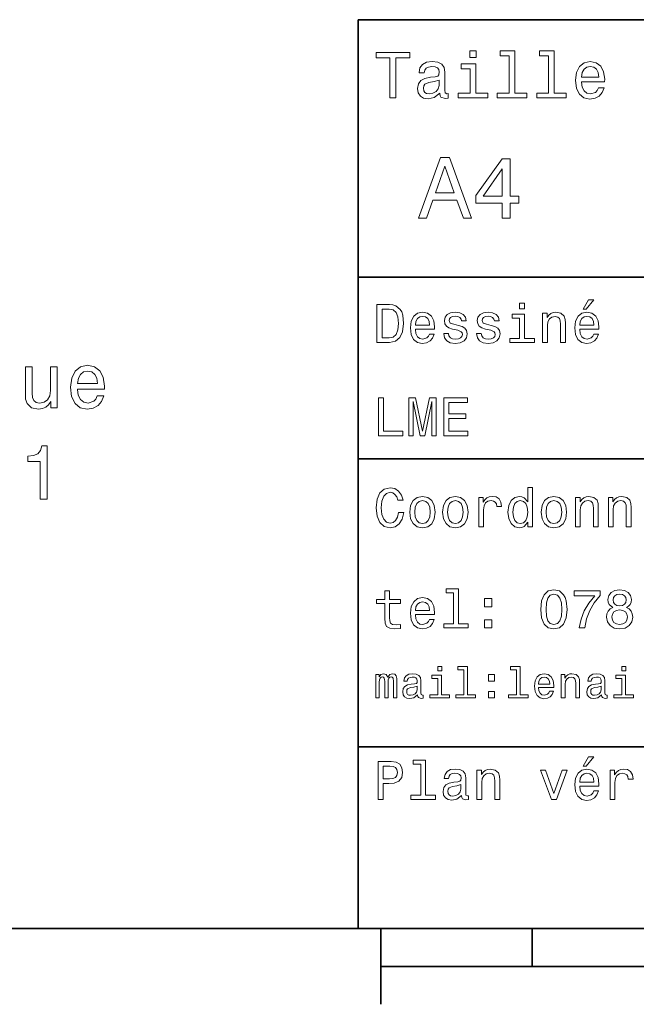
# Model space of a CAD drawing. Extents: x 0 to 296, y 0 to 210.
# Tile 2 of 8: x 75 to 115, y 5 to 70. Entities that reach past the tile are written whole.
import ezdxf

# ---------------------------------------------------------------- set-up
doc = ezdxf.new("R2010")
doc.units = 0

msp = doc.modelspace()

# ---------------------------------------------------------------- linework, layer by layer
at = {"color": 7, "lineweight": 35}
for p, q in [((97, 10), (97, 70)), ((97, 70), (287, 70)), ((97, 53), (162, 53)), ((97, 41), (162, 41)), ((97, 22), (162, 22)), ((10, 10), (287, 10)), ((97, 10), (287, 10)), ((98.5, 7.5), (198.5, 7.5))]:
    msp.add_line(p, q, dxfattribs=at)
at = {"color": 7, "lineweight": 35, "ltscale": 0.125}
msp.add_line((98.5, 10), (98.5, 5), dxfattribs=at)
at = {"color": 7, "lineweight": 35, "ltscale": 0.0625}
msp.add_line((108.5, 10), (108.5, 7.5), dxfattribs=at)
at = {"color": 7, "lineweight": 13}
for points in [[(99.102303, 64.837173), (99.5, 64.837173), (99.5, 67.47406), (100.407784, 67.47406), (100.407784, 67.837173), (98.190201, 67.837173), (98.190201, 67.47406), (99.102303, 67.47406)], [(104.786743, 67.940918), (104.384727, 67.940918), (104.384727, 67.508644), (104.786743, 67.508644)], [(106.969742, 67.621033), (106.969742, 65.157059), (106.187317, 65.157059), (106.187317, 64.837173), (108.128242, 64.837173), (108.128242, 65.157059), (107.350143, 65.157059), (107.350143, 67.940918), (106.373199, 67.940918), (106.373199, 67.621033)], [(109.572044, 67.621033), (109.572044, 65.157059), (108.789627, 65.157059), (108.789627, 64.837173), (110.730545, 64.837173), (110.730545, 65.157059), (109.952454, 65.157059), (109.952454, 67.940918), (108.975502, 67.940918), (108.975502, 67.621033)], [(102.387611, 65.139771), (102.387611, 65.126801), (102.409225, 64.979828), (102.47406, 64.876076), (102.746399, 64.793945), (102.958214, 64.828529), (102.958214, 65.122475), (102.867432, 65.109505), (102.746399, 65.165703), (102.724785, 65.338615), (102.724785, 66.540344), (102.672913, 66.84726), (102.521614, 67.0634), (102.257927, 67.193085), (101.886169, 67.240631), (101.523056, 67.188759), (101.255043, 67.041786), (101.086456, 66.812675), (101.030258, 66.510086), (101.030258, 66.484146), (101.371758, 66.484146), (101.402016, 66.665703), (101.497116, 66.795387), (101.65274, 66.873199), (101.873199, 66.903458), (102.085014, 66.881844), (102.236313, 66.817001), (102.327087, 66.704605), (102.357346, 66.548988), (102.340057, 66.367432), (102.270897, 66.276657), (102.097984, 66.233429), (101.773773, 66.198845), (101.402016, 66.121033), (101.138329, 65.982704), (100.982712, 65.766571), (100.935158, 65.446686), (100.978386, 65.161385), (101.112389, 64.949562), (101.328529, 64.815559), (101.626801, 64.768013), (102.028816, 64.858788)], [(104.773773, 65.157059), (104.773773, 67.080688), (103.796829, 67.080688), (103.796829, 66.756485), (104.393372, 66.756485), (104.393372, 65.157059), (103.615273, 65.157059), (103.615273, 64.837173), (105.560516, 64.837173), (105.560516, 65.157059)], [(111.750717, 65.887604), (113.272339, 65.887604), (113.276657, 66.064842), (113.207497, 66.561958), (113.017288, 66.933716), (112.714699, 67.158501), (112.312683, 67.240631), (111.919312, 67.154175), (111.616714, 66.912102), (111.422188, 66.51873), (111.353027, 66), (111.41787, 65.4683), (111.612396, 65.079247), (111.91066, 64.837173), (112.299713, 64.755043), (112.636887, 64.811234), (112.913544, 64.958214), (113.116714, 65.191643), (113.233429, 65.502876), (112.857346, 65.502876), (112.779541, 65.329971), (112.667145, 65.200287), (112.34726, 65.096542), (112.100868, 65.144089), (111.914986, 65.295387), (111.793945, 65.541786), (111.750717, 65.874634)], [(111.750717, 66.207489), (111.798271, 66.50576), (111.914986, 66.726219), (112.092216, 66.860229), (112.325653, 66.907776), (112.554756, 66.860229), (112.731987, 66.726219), (112.840057, 66.50576), (112.878967, 66.207489)], [(102.344383, 65.649857), (102.292511, 65.425072), (102.154182, 65.252159), (101.946686, 65.139771), (101.691643, 65.100861), (101.527374, 65.122475), (101.41066, 65.191643), (101.337173, 65.312675), (101.315559, 65.481262), (101.332855, 65.632561), (101.402016, 65.740631), (101.678673, 65.861671), (102.028816, 65.913544), (102.344383, 66.017288)], [(100.982712, 56.9049), (101.51297, 56.9049), (101.933716, 58.080692), (103.530258, 58.080692), (103.951012, 56.9049), (104.492798, 56.9049), (103.028816, 60.910664), (102.440926, 60.910664)], [(106.521614, 56.9049), (107.040344, 56.9049), (107.040344, 57.896255), (107.610954, 57.896255), (107.610954, 58.357349), (107.040344, 58.357349), (107.040344, 60.818443), (106.515854, 60.818443), (104.763687, 58.403458), (104.763687, 57.896255), (106.521614, 57.896255)], [(102.118156, 58.570606), (102.734871, 60.334293), (103.351585, 58.570606)], [(105.247841, 58.357349), (106.521614, 60.149857), (106.521614, 58.357349)], [(111.84726, 50.88797), (112.059799, 50.88797), (112.560516, 51.500362), (112.207489, 51.500362)], [(99.080688, 51.190563), (98.248558, 51.190563), (98.248558, 48.690563), (99.080688, 48.690563), (99.473343, 48.769814), (99.765129, 49.011169), (99.945244, 49.40382), (100.010086, 49.940563), (99.952446, 50.488113), (99.880402, 50.70425), (99.779541, 50.877163), (99.487755, 51.111313), (99.296829, 51.168949)], [(99.055473, 50.891571), (99.329254, 50.837536), (99.516571, 50.671829), (99.628242, 50.376442), (99.664268, 49.940563), (99.624641, 49.519093), (99.51297, 49.223705), (99.322044, 49.047192), (99.055473, 48.989555), (98.583572, 48.989555), (98.583572, 50.891571)], [(107.992798, 51.27702), (107.657784, 51.27702), (107.657784, 50.916786), (107.992798, 50.916786)], [(100.784584, 49.565922), (102.052597, 49.565922), (102.056198, 49.713619), (101.998558, 50.127884), (101.840057, 50.437683), (101.587898, 50.625), (101.252884, 50.693443), (100.925072, 50.621399), (100.672913, 50.41967), (100.510803, 50.091862), (100.453171, 49.659584), (100.507202, 49.216499), (100.669312, 48.892292), (100.91787, 48.690563), (101.242073, 48.62212), (101.523056, 48.668949), (101.753601, 48.791428), (101.922913, 48.98595), (102.020172, 49.245319), (101.706772, 49.245319), (101.64193, 49.101227), (101.548271, 48.993156), (101.2817, 48.9067), (101.07637, 48.946327), (100.921471, 49.072407), (100.820602, 49.27774), (100.784584, 49.555115)], [(100.784584, 49.832493), (100.824211, 50.081055), (100.921471, 50.264771), (101.069168, 50.376442), (101.263687, 50.416069), (101.454613, 50.376442), (101.602303, 50.264771), (101.69236, 50.081055), (101.724785, 49.832493)], [(103.623199, 49.818085), (103.317001, 49.890129), (103.090057, 49.972984), (103.014412, 50.142292), (103.036026, 50.261169), (103.111671, 50.347622), (103.234146, 50.401657), (103.41066, 50.423271), (103.579971, 50.401657), (103.713257, 50.336815), (103.799713, 50.239555), (103.835732, 50.109871), (104.145531, 50.109871), (104.145531, 50.117077), (104.091499, 50.351227), (103.943802, 50.534943), (103.713257, 50.650219), (103.41066, 50.693443), (103.104469, 50.650219), (102.881126, 50.531342), (102.740631, 50.354828), (102.697403, 50.131485), (102.729828, 49.915348), (102.830688, 49.76405), (102.996399, 49.655983), (103.237755, 49.580334), (103.590775, 49.493877), (103.806915, 49.40382), (103.864555, 49.331772), (103.886169, 49.223705), (103.853745, 49.09042), (103.767288, 48.989555), (103.626801, 48.924713), (103.439484, 48.903099), (103.241356, 48.924713), (103.09726, 49.000362), (103, 49.122841), (102.960373, 49.292149), (102.654175, 49.292149), (102.704613, 49.003963), (102.852303, 48.795029), (103.086456, 48.668949), (103.41066, 48.62212), (103.749283, 48.668949), (103.997841, 48.795029), (104.149139, 48.996758), (104.203171, 49.259727), (104.163544, 49.486671), (104.051872, 49.641571), (103.868156, 49.742435)], [(105.791786, 49.818085), (105.485588, 49.890129), (105.258644, 49.972984), (105.182999, 50.142292), (105.204613, 50.261169), (105.280258, 50.347622), (105.40274, 50.401657), (105.579254, 50.423271), (105.748558, 50.401657), (105.881844, 50.336815), (105.9683, 50.239555), (106.004326, 50.109871), (106.314117, 50.109871), (106.314117, 50.117077), (106.260086, 50.351227), (106.112396, 50.534943), (105.881844, 50.650219), (105.579254, 50.693443), (105.273056, 50.650219), (105.049713, 50.531342), (104.909225, 50.354828), (104.865997, 50.131485), (104.898415, 49.915348), (104.999283, 49.76405), (105.164986, 49.655983), (105.406342, 49.580334), (105.759369, 49.493877), (105.975502, 49.40382), (106.033142, 49.331772), (106.054756, 49.223705), (106.022339, 49.09042), (105.935883, 48.989555), (105.795387, 48.924713), (105.60807, 48.903099), (105.409943, 48.924713), (105.265854, 49.000362), (105.168587, 49.122841), (105.12896, 49.292149), (104.822769, 49.292149), (104.873199, 49.003963), (105.020897, 48.795029), (105.255043, 48.668949), (105.579254, 48.62212), (105.91787, 48.668949), (106.166428, 48.795029), (106.317726, 48.996758), (106.371758, 49.259727), (106.33213, 49.486671), (106.220459, 49.641571), (106.036743, 49.742435)], [(107.981987, 48.957134), (107.981987, 50.560158), (107.16787, 50.560158), (107.16787, 50.289986), (107.664986, 50.289986), (107.664986, 48.957134), (107.016571, 48.957134), (107.016571, 48.690563), (108.637611, 48.690563), (108.637611, 48.957134)], [(109.181557, 48.690563), (109.498558, 48.690563), (109.498558, 49.807278), (109.530983, 50.063042), (109.635445, 50.250362), (109.797546, 50.365635), (110.013687, 50.408863), (110.1866, 50.372841), (110.29467, 50.275578), (110.348701, 50.113472), (110.366714, 49.897335), (110.366714, 48.690563), (110.683716, 48.690563), (110.683716, 49.962177), (110.669312, 50.217941), (110.604469, 50.430477), (110.39193, 50.625), (110.060516, 50.693443), (109.876801, 50.668228), (109.721901, 50.599785), (109.588615, 50.484512), (109.484146, 50.329613), (109.484146, 50.625), (109.181557, 50.625)], [(111.627518, 49.565922), (112.895531, 49.565922), (112.899132, 49.713619), (112.841499, 50.127884), (112.682999, 50.437683), (112.430832, 50.625), (112.095825, 50.693443), (111.768013, 50.621399), (111.515854, 50.41967), (111.353745, 50.091862), (111.296112, 49.659584), (111.350143, 49.216499), (111.512245, 48.892292), (111.760803, 48.690563), (112.085014, 48.62212), (112.365997, 48.668949), (112.596542, 48.791428), (112.765854, 48.98595), (112.863113, 49.245319), (112.549713, 49.245319), (112.484871, 49.101227), (112.391212, 48.993156), (112.124641, 48.9067), (111.919312, 48.946327), (111.764412, 49.072407), (111.663544, 49.27774), (111.627518, 49.555115)], [(111.627518, 49.832493), (111.667145, 50.081055), (111.764412, 50.264771), (111.912102, 50.376442), (112.106628, 50.416069), (112.297546, 50.376442), (112.445244, 50.264771), (112.535301, 50.081055), (112.567726, 49.832493)], [(77.152649, 47.091942), (76.708847, 47.091942), (76.708847, 45.528542), (76.658417, 45.165428), (76.512161, 44.903179), (76.285217, 44.741798), (75.987671, 44.691364), (75.750641, 44.731712), (75.599335, 44.852749), (75.513603, 45.059521), (75.493431, 45.352028), (75.493431, 47.091942), (75.049629, 47.091942), (75.049629, 45.311684), (75.064758, 44.953613), (75.160583, 44.656063), (75.453087, 44.383728), (75.922104, 44.287907), (76.174271, 44.323208), (76.391129, 44.413986), (76.577728, 44.570328), (76.729019, 44.797272), (76.729019, 44.383728), (77.152649, 44.383728)], [(78.489105, 45.609234), (80.264328, 45.609234), (80.269363, 45.816006), (80.188675, 46.395977), (79.966774, 46.829693), (79.613747, 47.091942), (79.14473, 47.187763), (78.685791, 47.086899), (78.332764, 46.804478), (78.10582, 46.345543), (78.025131, 45.740356), (78.100784, 45.120041), (78.327728, 44.666149), (78.675705, 44.383728), (79.129593, 44.287907), (79.522972, 44.35347), (79.845734, 44.524937), (80.082764, 44.797272), (80.218933, 45.160385), (79.780174, 45.160385), (79.689392, 44.958656), (79.558273, 44.807358), (79.185074, 44.686321), (78.897614, 44.741798), (78.680756, 44.918312), (78.539536, 45.205772), (78.489105, 45.594101)], [(78.489105, 45.98243), (78.544586, 46.330414), (78.680756, 46.58762), (78.887527, 46.743958), (79.159859, 46.799435), (79.427155, 46.743958), (79.633926, 46.58762), (79.760002, 46.330414), (79.805389, 45.98243)], [(98.353027, 42.530979), (99.959656, 42.530979), (99.959656, 42.833572), (98.684441, 42.833572), (98.684441, 45.030979), (98.353027, 45.030979)], [(100.352303, 42.530979), (100.629684, 42.530979), (100.629684, 44.80043), (101.097984, 42.530979), (101.407784, 42.530979), (101.872482, 44.80043), (101.872482, 42.530979), (102.153458, 42.530979), (102.153458, 45.030979), (101.713974, 45.030979), (101.252884, 42.826366), (100.795387, 45.030979), (100.352303, 45.030979)], [(102.664986, 42.530979), (104.25, 42.530979), (104.25, 42.833572), (102.996399, 42.833572), (102.996399, 43.680115), (104.113113, 43.680115), (104.113113, 43.979107), (102.996399, 43.979107), (102.996399, 44.728386), (104.221184, 44.728386), (104.221184, 45.030979), (102.664986, 45.030979)], [(76.017929, 38.336899), (76.47686, 38.336899), (76.47686, 41.862114), (76.133926, 41.862114), (76.043144, 41.554478), (75.861588, 41.347706), (75.584213, 41.226669), (75.200928, 41.186321), (75.200928, 40.828255), (76.017929, 40.828255)], [(99.66787, 37.460373), (99.595818, 37.15778), (99.476944, 36.941643), (99.311241, 36.808357), (99.116714, 36.765129), (98.882568, 36.829971), (98.698845, 37.024494), (98.57637, 37.341499), (98.536743, 37.780979), (98.57637, 38.216858), (98.695244, 38.537464), (98.87896, 38.731987), (99.116714, 38.80043), (99.289627, 38.764408), (99.437317, 38.663544), (99.552597, 38.501442), (99.631844, 38.278099), (99.97406, 38.278099), (99.865997, 38.620316), (99.678673, 38.879681), (99.422913, 39.041786), (99.116714, 39.099422), (98.734871, 39.009365), (98.443085, 38.757202), (98.25576, 38.342937), (98.190926, 37.780979), (98.25576, 37.219021), (98.443085, 36.804756), (98.734871, 36.548992), (99.116714, 36.462536), (99.451729, 36.530979), (99.721901, 36.721901), (99.912827, 37.035301), (100.013687, 37.460373)], [(108.201729, 36.829971), (108.201729, 36.530979), (108.51873, 36.530979), (108.51873, 39.117435), (108.20533, 39.117435), (108.20533, 38.170029), (107.963974, 38.443802), (107.816284, 38.508644), (107.646973, 38.533859), (107.340775, 38.461815), (107.103027, 38.260086), (106.948128, 37.935879), (106.894089, 37.5), (106.948128, 37.064121), (107.103027, 36.736309), (107.340775, 36.530979), (107.646973, 36.462536), (107.816284, 36.487751), (107.967575, 36.552593)], [(100.413544, 37.496399), (100.471184, 37.056915), (100.636887, 36.732708), (100.899857, 36.530979), (101.252884, 36.462536), (101.602303, 36.530979), (101.865273, 36.729107), (102.030983, 37.053314), (102.092216, 37.496399), (102.030983, 37.935879), (101.865273, 38.263687), (101.602303, 38.461815), (101.252884, 38.533859), (100.899857, 38.461815), (100.636887, 38.260086), (100.471184, 37.935879)], [(102.58213, 37.496399), (102.639771, 37.056915), (102.805473, 36.732708), (103.068443, 36.530979), (103.421471, 36.462536), (103.770897, 36.530979), (104.033859, 36.729107), (104.19957, 37.053314), (104.260803, 37.496399), (104.19957, 37.935879), (104.033859, 38.263687), (103.770897, 38.461815), (103.421471, 38.533859), (103.068443, 38.461815), (102.805473, 38.260086), (102.639771, 37.935879)], [(104.963257, 36.530979), (105.280258, 36.530979), (105.280258, 37.636887), (105.312683, 37.903458), (105.409943, 38.094379), (105.568443, 38.209652), (105.780983, 38.249279), (105.939484, 38.224064), (106.058357, 38.152016), (106.130402, 38.029537), (106.155617, 37.863831), (106.476227, 37.863831), (106.432999, 38.155621), (106.314117, 38.364552), (106.115997, 38.490635), (105.845825, 38.533859), (105.662102, 38.505043), (105.503601, 38.432995), (105.363113, 38.310516), (105.251442, 38.144814), (105.251442, 38.465416), (104.963257, 38.465416)], [(109.087898, 37.496399), (109.145531, 37.056915), (109.311241, 36.732708), (109.574203, 36.530979), (109.927231, 36.462536), (110.276657, 36.530979), (110.539627, 36.729107), (110.70533, 37.053314), (110.766571, 37.496399), (110.70533, 37.935879), (110.539627, 38.263687), (110.276657, 38.461815), (109.927231, 38.533859), (109.574203, 38.461815), (109.311241, 38.260086), (109.145531, 37.935879)], [(111.350143, 36.530979), (111.667145, 36.530979), (111.667145, 37.647694), (111.69957, 37.903458), (111.804031, 38.090778), (111.966141, 38.206051), (112.182274, 38.249279), (112.355186, 38.213257), (112.463257, 38.115993), (112.517288, 37.953888), (112.535301, 37.737751), (112.535301, 36.530979), (112.852303, 36.530979), (112.852303, 37.802593), (112.837898, 38.058357), (112.773056, 38.270893), (112.560516, 38.465416), (112.229103, 38.533859), (112.045387, 38.508644), (111.890488, 38.440201), (111.757202, 38.324928), (111.65274, 38.170029), (111.65274, 38.465416), (111.350143, 38.465416)], [(113.51873, 36.530979), (113.835732, 36.530979), (113.835732, 37.647694), (113.868156, 37.903458), (113.972626, 38.090778), (114.134727, 38.206051), (114.350861, 38.249279), (114.523773, 38.213257), (114.631844, 38.115993), (114.685883, 37.953888), (114.703888, 37.737751), (114.703888, 36.530979), (115.020889, 36.530979), (115.020889, 37.802593), (115.006485, 38.058357), (114.941643, 38.270893), (114.729111, 38.465416), (114.39769, 38.533859), (114.213974, 38.508644), (114.059082, 38.440201), (113.925789, 38.324928), (113.821327, 38.170029), (113.821327, 38.465416), (113.51873, 38.465416)], [(100.737755, 37.5), (100.770172, 37.824207), (100.87104, 38.058357), (101.033142, 38.20245), (101.252884, 38.25288), (101.469017, 38.20245), (101.631126, 38.061958), (101.731987, 37.824207), (101.768013, 37.5), (101.731987, 37.172188), (101.631126, 36.934437), (101.469017, 36.790344), (101.252884, 36.743515), (101.033142, 36.790344), (100.87104, 36.934437), (100.770172, 37.172188)], [(102.906342, 37.5), (102.938759, 37.824207), (103.039627, 38.058357), (103.201729, 38.20245), (103.421471, 38.25288), (103.637611, 38.20245), (103.799713, 38.061958), (103.900574, 37.824207), (103.9366, 37.5), (103.900574, 37.172188), (103.799713, 36.934437), (103.637611, 36.790344), (103.421471, 36.743515), (103.201729, 36.790344), (103.039627, 36.934437), (102.938759, 37.172188)], [(107.701012, 38.249279), (107.909943, 38.198845), (108.068443, 38.058357), (108.162102, 37.824207), (108.198128, 37.5), (108.162102, 37.172188), (108.068443, 36.938038), (107.909943, 36.793949), (107.701012, 36.747116), (107.502884, 36.793949), (107.351585, 36.938038), (107.250717, 37.175793), (107.2183, 37.5), (107.250717, 37.820606), (107.351585, 38.054756), (107.502884, 38.198845)], [(109.412102, 37.5), (109.444527, 37.824207), (109.545387, 38.058357), (109.707489, 38.20245), (109.927231, 38.25288), (110.143372, 38.20245), (110.305473, 38.061958), (110.406342, 37.824207), (110.44236, 37.5), (110.406342, 37.172188), (110.305473, 36.934437), (110.143372, 36.790344), (109.927231, 36.743515), (109.707489, 36.790344), (109.545387, 36.934437), (109.444527, 37.172188)], [(98.763687, 31.449568), (98.763687, 30.480547), (98.785301, 30.167147), (98.886169, 29.951008), (99.087898, 29.824926), (99.430115, 29.7817), (99.804756, 29.799711), (99.804756, 30.073486), (99.530983, 30.051872), (99.282417, 30.08069), (99.149132, 30.170748), (99.091499, 30.322046), (99.080688, 30.534582), (99.080688, 31.449568), (99.804756, 31.449568), (99.804756, 31.71974), (99.080688, 31.71974), (99.080688, 32.285301), (98.763687, 32.285301), (98.763687, 31.71974), (98.216141, 31.71974), (98.216141, 31.449568)], [(100.784584, 30.725504), (102.052597, 30.725504), (102.056198, 30.873198), (101.998558, 31.287464), (101.840057, 31.597261), (101.587898, 31.784582), (101.252884, 31.853025), (100.925072, 31.780979), (100.672913, 31.57925), (100.510803, 31.25144), (100.453171, 30.819164), (100.507202, 30.37608), (100.669312, 30.051872), (100.91787, 29.850143), (101.242073, 29.7817), (101.523056, 29.828529), (101.753601, 29.951008), (101.922913, 30.145533), (102.020172, 30.404898), (101.706772, 30.404898), (101.64193, 30.260807), (101.548271, 30.152737), (101.2817, 30.066282), (101.07637, 30.105907), (100.921471, 30.231987), (100.820602, 30.437319), (100.784584, 30.714697)], [(103.306198, 32.170029), (103.306198, 30.116714), (102.654175, 30.116714), (102.654175, 29.850143), (104.271614, 29.850143), (104.271614, 30.116714), (103.623199, 30.116714), (103.623199, 32.4366), (102.809074, 32.4366), (102.809074, 32.170029)], [(109.059074, 31.071325), (109.113113, 30.505762), (109.282425, 30.102304), (109.552597, 29.857347), (109.927231, 29.778097), (110.298271, 29.857347), (110.568443, 30.102304), (110.734146, 30.505762), (110.791786, 31.071325), (110.734146, 31.633286), (110.665703, 31.856628), (110.568443, 32.040344), (110.298271, 32.285301), (109.927231, 32.368156), (109.552597, 32.285301), (109.282425, 32.036743), (109.113113, 31.633286)], [(109.4049, 31.071325), (109.433716, 31.507204), (109.523773, 31.820604), (109.685883, 32.004322), (109.927231, 32.069164), (110.164986, 32.004322), (110.327087, 31.820604), (110.417145, 31.507204), (110.445969, 31.071325), (110.417145, 30.631844), (110.327087, 30.318443), (110.164986, 30.134726), (109.927231, 30.073486), (109.685883, 30.134726), (109.523773, 30.318443), (109.433716, 30.631844)], [(111.5951, 29.850143), (111.958931, 29.850143), (112.077812, 30.444523), (112.286743, 30.999279), (112.58213, 31.514408), (112.967575, 31.997118), (112.967575, 32.296108), (111.252884, 32.296108), (111.252884, 31.9683), (112.621758, 31.9683), (112.225502, 31.481987), (111.926514, 30.974062), (111.717575, 30.433718)], [(113.817726, 31.197405), (113.634003, 31.09654), (113.507927, 30.956051), (113.428673, 30.779539), (113.403458, 30.567001), (113.461098, 30.246397), (113.626801, 29.997837), (113.896973, 29.839336), (114.264404, 29.778097), (114.628242, 29.839336), (114.898415, 29.997837), (115.064117, 30.246397), (115.125359, 30.567001), (115.096542, 30.779539), (115.020889, 30.956051), (114.891212, 31.09654), (114.71109, 31.197405), (114.855186, 31.283861), (114.956055, 31.402737), (115.017288, 31.546829), (115.038902, 31.723343), (114.98127, 31.979107), (114.829971, 32.184437), (114.585014, 32.317722), (114.264404, 32.368156), (113.940201, 32.317722), (113.695244, 32.184437), (113.540344, 31.979107), (113.486313, 31.723343), (113.504318, 31.546829), (113.565559, 31.402737)], [(113.828529, 31.694523), (113.857346, 31.853025), (113.943802, 31.975504), (114.080688, 32.051151), (114.264404, 32.079971), (114.444527, 32.051151), (114.581413, 31.975504), (114.66787, 31.853025), (114.700287, 31.694523), (114.66787, 31.532419), (114.581413, 31.40634), (114.444527, 31.323486), (114.264404, 31.298271), (114.080688, 31.327089), (113.943802, 31.40634), (113.857346, 31.532419)], [(100.784584, 30.992075), (100.824211, 31.240633), (100.921471, 31.424351), (101.069168, 31.536022), (101.263687, 31.575647), (101.454613, 31.536022), (101.602303, 31.424351), (101.69236, 31.240633), (101.724785, 30.992075)], [(105.341499, 31.247837), (105.838615, 31.247837), (105.838615, 31.784582), (105.341499, 31.784582)], [(113.749283, 30.574207), (113.7817, 30.765129), (113.886169, 30.909222), (114.048271, 31.002882), (114.264404, 31.035301), (114.476944, 31.002882), (114.639046, 30.909222), (114.743515, 30.765129), (114.779541, 30.574207), (114.743515, 30.368876), (114.639046, 30.213976), (114.476944, 30.113111), (114.264404, 30.08069), (114.048271, 30.113111), (113.886169, 30.213976), (113.7817, 30.368876)], [(105.341499, 29.850143), (105.838615, 29.850143), (105.838615, 30.386887), (105.341499, 30.386887)], [(98.170029, 25.224785), (98.403458, 25.224785), (98.403458, 26.259367), (98.41787, 26.414986), (98.461098, 26.527378), (98.527374, 26.59366), (98.613831, 26.619598), (98.682999, 26.596542), (98.729103, 26.538906), (98.752159, 26.440924), (98.760803, 26.311241), (98.760803, 25.224785), (98.979828, 25.224785), (98.979828, 26.259367), (98.99424, 26.412106), (99.03746, 26.524496), (99.106628, 26.59366), (99.193085, 26.619598), (99.262245, 26.596542), (99.308357, 26.538906), (99.337173, 26.311241), (99.337173, 25.224785), (99.570602, 25.224785), (99.570602, 26.293949), (99.556198, 26.515852), (99.510086, 26.685881), (99.41787, 26.789627), (99.268013, 26.827091), (99.092216, 26.769453), (98.956772, 26.602306), (98.850143, 26.766571), (98.671471, 26.827091), (98.507202, 26.769453), (98.394814, 26.60807), (98.394814, 26.772335), (98.170029, 26.772335)], [(100.925072, 25.426514), (100.925072, 25.417868), (100.939484, 25.319885), (100.982712, 25.250721), (101.164268, 25.195967), (101.305473, 25.219021), (101.305473, 25.414986), (101.244957, 25.406342), (101.164268, 25.443806), (101.149857, 25.559078), (101.149857, 26.360231), (101.115273, 26.564842), (101.014412, 26.708935), (100.838615, 26.795389), (100.590775, 26.827091), (100.348701, 26.792507), (100.170029, 26.694525), (100.05764, 26.541788), (100.020172, 26.340059), (100.020172, 26.322767), (100.247841, 26.322767), (100.268013, 26.443806), (100.331413, 26.53026), (100.435158, 26.582134), (100.58213, 26.602306), (100.723343, 26.587896), (100.824211, 26.54467), (100.884727, 26.469742), (100.9049, 26.365995), (100.893372, 26.244957), (100.84726, 26.184439), (100.731987, 26.155621), (100.515854, 26.132566), (100.268013, 26.080692), (100.092216, 25.988474), (99.988472, 25.844381), (99.956772, 25.631124), (99.985588, 25.440924), (100.074928, 25.299713), (100.219017, 25.210375), (100.41787, 25.178675), (100.685883, 25.239195)], [(102.515854, 25.438042), (102.515854, 26.720463), (101.864555, 26.720463), (101.864555, 26.504324), (102.262245, 26.504324), (102.262245, 25.438042), (101.743515, 25.438042), (101.743515, 25.224785), (103.040344, 25.224785), (103.040344, 25.438042)], [(102.524498, 27.293949), (102.256485, 27.293949), (102.256485, 27.005764), (102.524498, 27.005764)], [(103.979828, 27.080692), (103.979828, 25.438042), (103.458214, 25.438042), (103.458214, 25.224785), (104.752159, 25.224785), (104.752159, 25.438042), (104.233429, 25.438042), (104.233429, 27.293949), (103.58213, 27.293949), (103.58213, 27.080692)], [(105.60807, 26.342941), (106.005768, 26.342941), (106.005768, 26.772335), (105.60807, 26.772335)], [(107.44957, 27.080692), (107.44957, 25.438042), (106.927956, 25.438042), (106.927956, 25.224785), (108.221901, 25.224785), (108.221901, 25.438042), (107.703171, 25.438042), (107.703171, 27.293949), (107.051872, 27.293949), (107.051872, 27.080692)], [(108.902016, 25.925074), (109.916428, 25.925074), (109.919312, 26.043228), (109.873199, 26.374641), (109.746399, 26.622478), (109.54467, 26.772335), (109.276657, 26.827091), (109.014412, 26.769453), (108.812683, 26.60807), (108.682999, 26.345821), (108.636887, 26), (108.680115, 25.645535), (108.809799, 25.386168), (109.008644, 25.224785), (109.268013, 25.170031), (109.492798, 25.207495), (109.677231, 25.305477), (109.812683, 25.461096), (109.890488, 25.668589), (109.639771, 25.668589), (109.587898, 25.553314), (109.51297, 25.46686), (109.299713, 25.397696), (109.135445, 25.429396), (109.011528, 25.53026), (108.930832, 25.694525), (108.902016, 25.916428)], [(110.414986, 25.224785), (110.668587, 25.224785), (110.668587, 26.118156), (110.694527, 26.322767), (110.778099, 26.472624), (110.907784, 26.564842), (111.080688, 26.599424), (111.219017, 26.570606), (111.305473, 26.492796), (111.348701, 26.363113), (111.363113, 26.190203), (111.363113, 25.224785), (111.616714, 25.224785), (111.616714, 26.242077), (111.605186, 26.446688), (111.553314, 26.616716), (111.383286, 26.772335), (111.118156, 26.827091), (110.971184, 26.806917), (110.84726, 26.752163), (110.740631, 26.659943), (110.657059, 26.536024), (110.657059, 26.772335), (110.414986, 26.772335)], [(113.06916, 25.426514), (113.06916, 25.417868), (113.083572, 25.319885), (113.126801, 25.250721), (113.308357, 25.195967), (113.44957, 25.219021), (113.44957, 25.414986), (113.389046, 25.406342), (113.308357, 25.443806), (113.293945, 25.559078), (113.293945, 26.360231), (113.259369, 26.564842), (113.158501, 26.708935), (112.982712, 26.795389), (112.734871, 26.827091), (112.492798, 26.792507), (112.314117, 26.694525), (112.201729, 26.541788), (112.164261, 26.340059), (112.164261, 26.322767), (112.39193, 26.322767), (112.412102, 26.443806), (112.475502, 26.53026), (112.579247, 26.582134), (112.726227, 26.602306), (112.867432, 26.587896), (112.9683, 26.54467), (113.028816, 26.469742), (113.048988, 26.365995), (113.03746, 26.244957), (112.991356, 26.184439), (112.876083, 26.155621), (112.659943, 26.132566), (112.412102, 26.080692), (112.236313, 25.988474), (112.132561, 25.844381), (112.100861, 25.631124), (112.129684, 25.440924), (112.219017, 25.299713), (112.363113, 25.210375), (112.561958, 25.178675), (112.829971, 25.239195)], [(114.659943, 25.438042), (114.659943, 26.720463), (114.008644, 26.720463), (114.008644, 26.504324), (114.406342, 26.504324), (114.406342, 25.438042), (113.887604, 25.438042), (113.887604, 25.224785), (115.184433, 25.224785), (115.184433, 25.438042)], [(114.668587, 27.293949), (114.400574, 27.293949), (114.400574, 27.005764), (114.668587, 27.005764)], [(100.896255, 25.766571), (100.861671, 25.616716), (100.769455, 25.501442), (100.631126, 25.426514), (100.461098, 25.400578), (100.351585, 25.414986), (100.273773, 25.461096), (100.224785, 25.541788), (100.210373, 25.654181), (100.221901, 25.755045), (100.268013, 25.827091), (100.452446, 25.907782), (100.685883, 25.942364), (100.896255, 26.011528)], [(108.902016, 26.138329), (108.933716, 26.337177), (109.011528, 26.48415), (109.129684, 26.573488), (109.285301, 26.605188), (109.438042, 26.573488), (109.556198, 26.48415), (109.628242, 26.337177), (109.654175, 26.138329)], [(113.040344, 25.766571), (113.00576, 25.616716), (112.913544, 25.501442), (112.775215, 25.426514), (112.605186, 25.400578), (112.495674, 25.414986), (112.41787, 25.461096), (112.368874, 25.541788), (112.354462, 25.654181), (112.365997, 25.755045), (112.412102, 25.827091), (112.596542, 25.907782), (112.829971, 25.942364), (113.040344, 26.011528)], [(105.60807, 25.224785), (106.005768, 25.224785), (106.005768, 25.654181), (105.60807, 25.654181)], [(98.324211, 18.530979), (98.655617, 18.530979), (98.655617, 19.586454), (99.023056, 19.586454), (99.394089, 19.604465), (99.689484, 19.730547), (99.880402, 19.975504), (99.945244, 20.310518), (99.894814, 20.620316), (99.750717, 20.847261), (99.51297, 20.98415), (99.188759, 21.030979), (98.324211, 21.030979)], [(101.137611, 20.850864), (101.137611, 18.79755), (100.485588, 18.79755), (100.485588, 18.530979), (102.103027, 18.530979), (102.103027, 18.79755), (101.454613, 18.79755), (101.454613, 21.117435), (100.640488, 21.117435), (100.640488, 20.850864)], [(111.84726, 20.728386), (112.059799, 20.728386), (112.560516, 21.340778), (112.207489, 21.340778)], [(99.098701, 20.724783), (99.314842, 20.703169), (99.473343, 20.634726), (99.567001, 20.508644), (99.599426, 20.310518), (99.5634, 20.101583), (99.466141, 19.975504), (99.30043, 19.910662), (99.073486, 19.892651), (98.655617, 19.892651), (98.655617, 20.724783)], [(103.824928, 18.78314), (103.824928, 18.772333), (103.842941, 18.649855), (103.896973, 18.5634), (104.123917, 18.494957), (104.30043, 18.523775), (104.30043, 18.768732), (104.224785, 18.757925), (104.123917, 18.804754), (104.105911, 18.948847), (104.105911, 19.950287), (104.062683, 20.206051), (103.9366, 20.386166), (103.716858, 20.494236), (103.407059, 20.533861), (103.104469, 20.490633), (102.881126, 20.368155), (102.740631, 20.177233), (102.693802, 19.925072), (102.693802, 19.903458), (102.978386, 19.903458), (103.003601, 20.054754), (103.082855, 20.162823), (103.21254, 20.227665), (103.396255, 20.252882), (103.572769, 20.234869), (103.698845, 20.180836), (103.774498, 20.087175), (103.799713, 19.957493), (103.785301, 19.806194), (103.727669, 19.730547), (103.583572, 19.694523), (103.3134, 19.665705), (103.003601, 19.600864), (102.783859, 19.48559), (102.654175, 19.305475), (102.614555, 19.038904), (102.650574, 18.801151), (102.762245, 18.62464), (102.94236, 18.512968), (103.190926, 18.473343), (103.52594, 18.54899)], [(104.844383, 18.530979), (105.161385, 18.530979), (105.161385, 19.647694), (105.193802, 19.903458), (105.298271, 20.090778), (105.460373, 20.206051), (105.676514, 20.249279), (105.849426, 20.213255), (105.957497, 20.115993), (106.011528, 19.95389), (106.029541, 19.737751), (106.029541, 18.530979), (106.346542, 18.530979), (106.346542, 19.802593), (106.33213, 20.058357), (106.267288, 20.270893), (106.054756, 20.465418), (105.723343, 20.533861), (105.539627, 20.508644), (105.384727, 20.440201), (105.251442, 20.324926), (105.146973, 20.170029), (105.146973, 20.465418), (104.844383, 20.465418)], [(109.761528, 18.530979), (110.096542, 18.530979), (110.802597, 20.465418), (110.474785, 20.465418), (109.930832, 18.905619), (109.376083, 20.465418), (109.04467, 20.465418)], [(111.627518, 19.40634), (112.895531, 19.40634), (112.899132, 19.554033), (112.841499, 19.9683), (112.682999, 20.278097), (112.430832, 20.465418), (112.095825, 20.533861), (111.768013, 20.461815), (111.515854, 20.260086), (111.353745, 19.932276), (111.296112, 19.5), (111.350143, 19.056915), (111.512245, 18.732708), (111.760803, 18.530979), (112.085014, 18.462536), (112.365997, 18.509365), (112.596542, 18.631844), (112.765854, 18.826368), (112.863113, 19.085733), (112.549713, 19.085733), (112.484871, 18.941643), (112.391212, 18.833572), (112.124641, 18.747118), (111.919312, 18.786743), (111.764412, 18.912823), (111.663544, 19.118155), (111.627518, 19.395533)], [(111.627518, 19.672911), (111.667145, 19.921469), (111.764412, 20.105186), (111.912102, 20.216858), (112.106628, 20.256483), (112.297546, 20.216858), (112.445244, 20.105186), (112.535301, 19.921469), (112.567726, 19.672911)], [(113.637604, 18.530979), (113.954613, 18.530979), (113.954613, 19.636887), (113.98703, 19.903458), (114.08429, 20.094379), (114.242798, 20.209654), (114.45533, 20.249279), (114.613831, 20.224062), (114.732712, 20.152016), (114.804756, 20.029537), (114.829971, 19.863832), (115.150574, 19.863832), (115.107346, 20.155619), (114.988472, 20.364553), (114.790344, 20.490633), (114.520172, 20.533861), (114.336456, 20.505043), (114.177956, 20.432997), (114.03746, 20.310518), (113.925789, 20.144812), (113.925789, 20.465418), (113.637604, 20.465418)], [(103.788902, 19.208212), (103.745674, 19.020893), (103.630402, 18.876801), (103.457489, 18.78314), (103.244957, 18.750719), (103.10807, 18.768732), (103.010803, 18.826368), (102.94957, 18.927233), (102.931557, 19.067722), (102.945969, 19.193804), (103.003601, 19.283861), (103.234146, 19.384726), (103.52594, 19.427954), (103.788902, 19.514408)]]:
    msp.add_lwpolyline(points, close=True, dxfattribs=at)

doc.saveas('drawing.dxf')
